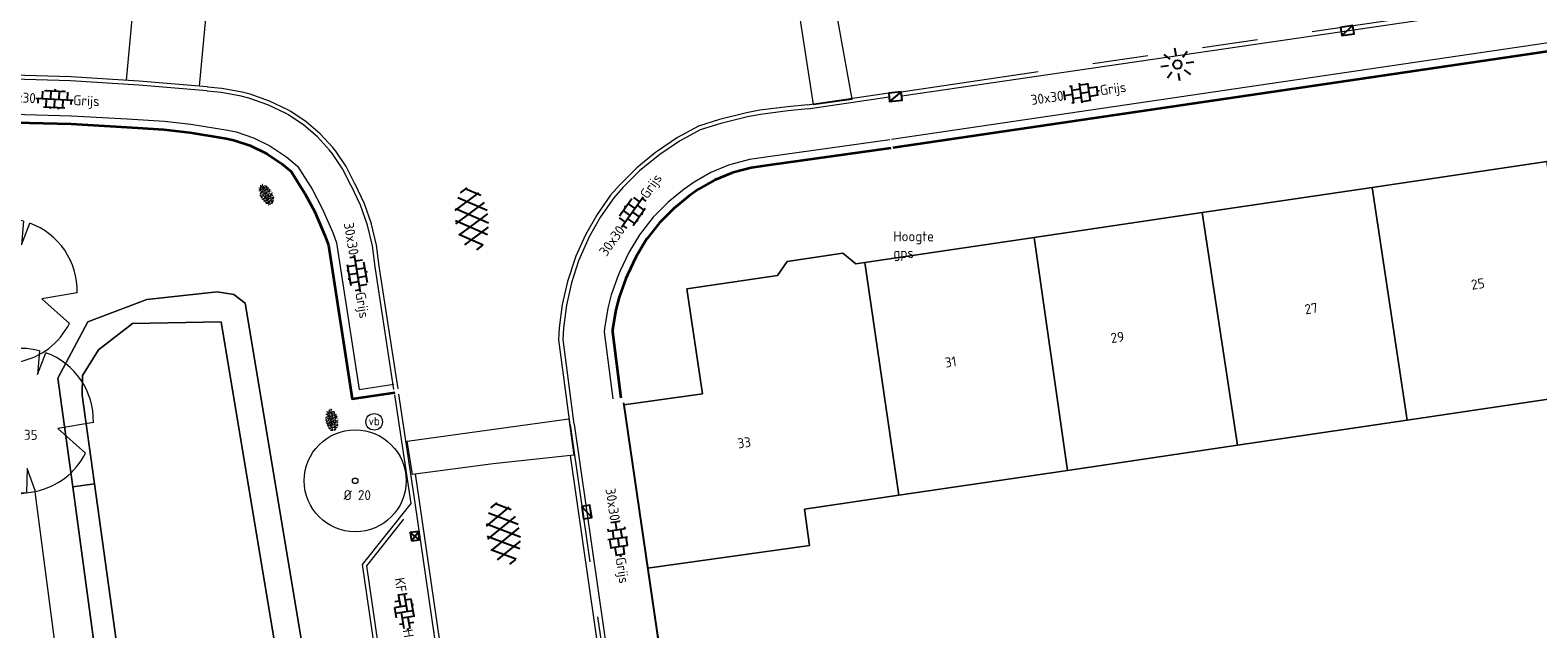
# Model space of a CAD drawing. Header units: metres. Extents: x 102746 to 103541, y 468531 to 469408.
# Tile 48 of 87: x 103110 to 103165, y 469014 to 469035. Entities that reach past the tile are written whole.
import ezdxf
from ezdxf.enums import TextEntityAlignment as Align

# ---------------------------------------------------------------- set-up
doc = ezdxf.new("R2010")
doc.units = ezdxf.units.M
doc.linetypes.add('VH-TROTTOIRBAND_130-150', pattern=[15, 5, -2, 2, -2, 2, -2])
doc.layers.get('0').update_dxf_attribs({"lineweight": 25})
for name, color, linetype, lineweight in [('B-RO-BC-AANGRENZENDE CONSTRUCTIE_STAAL-G', 7, 'Continuous', 0), ('B-RO-GR-BOOM-G', 90, 'Continuous', 13), ('B-RO-GR-BOOM_BOOM-S', 90, 'Continuous', 25), ('B-RO-GR-GRAS-S', 60, 'Continuous', 25), ('B-RO-IE-MEUBILAIR_WEGMEUBILAIR_LICHTMAST-S', 7, 'Continuous', 25), ('B-RO-IE-MEUBILAIR_WEGMEUBILAIR_PAAL-S', 160, 'Continuous', 25), ('B-RO-OG-BGT-G', 253, 'Continuous', 13), ('B-RO-RI-HWA_GOOT-G', 150, 'Continuous', 18), ('B-RO-RI-HWA_KOLK-S', 150, 'Continuous', 25), ('B-RO-VH-DREMPEL-G', 30, 'Continuous', 18), ('B-RO-VH-KANTOPSLUITING_ACHTERKANTBAND-G', 253, 'Continuous', 18), ('B-RO-VH-KANTOPSLUITING_TROTTOIRBAND_130 150-G', 84, 'VH-TROTTOIRBAND_130-150', 18), ('B-RO-VH-KANTVERHARDING_TEGEL_HALF-G', 60, 'Continuous', 18), ('B-RO-VH-VERHARDING-G', 252, 'Continuous', 18), ('B-RO-VH-VERHARDING_ASFALT-S', 253, 'Continuous', 25), ('B-RO-VH-VERHARDING_BETONSTRAATSTEEN-S', 252, 'Continuous', 25), ('B-RO-VH-VERHARDING_TEGEL_BETON-S', 252, 'Continuous', 25), ('X-XX-AL-T18', 7, 'Continuous', 18)]:
    doc.layers.add(name, color=color, linetype=linetype, lineweight=lineweight)
doc.layers.add('B-RO-GR-BOOM_WILG-G', color=7, linetype='Continuous', lineweight=13, true_color=0x5c5c00)
doc.layers.add('R-RO-VH-VERHARDING_TEGEL_BETON_NOKKEN-G', color=7, linetype='Continuous', lineweight=35, true_color=0x30c200)
doc.layers.add('Punten', color=7, linetype='Continuous')
doc.styles.add('NLCS-ISO', font='txt')
doc.styles.add('NLCS-ISO-M200-T18', font='txt', dxfattribs={"height": 0.36})

# ---------------------------------------------------------------- blocks, each defined once
blk = doc.blocks.new('B-SIE-WEG_LICHTMAST_SPOT-SO')
for p, q in [((0, 1.62), (0, 3)), ((-3, 0), (-1.62, 0)), ((-2.12, 2.12), (-1.15, 1.15)), ((1.15, 1.15), (2.12, 2.12)), ((-2.12, -2.12), (-1.15, -1.15)), ((0, -3), (0, -1.62)), ((1.15, -1.15), (2.12, -2.12)), ((1.62, 0), (3, 0))]:
    blk.add_line(p, q)
blk.add_circle((0, 0), 0.77)
at = {"style": 'NLCS-ISO'}
blk.add_attdef('TYPE', text='', height=1.8, dxfattribs=at).set_placement((0, 3), align=Align.BOTTOM_CENTER)
blk = doc.blocks.new('B-SRI-KOLK_TROTTOIR-SO')
blk.add_line((-1.125, 0), (1.125, 1.5))
at = {"flags": 128}
blk.add_lwpolyline([(-1.125, 0), (1.125, 0), (1.125, 1.5), (-1.125, 1.5)], close=True, dxfattribs=at)
blk = doc.blocks.new('B-SRI-KOLK_STRAAT_300X300-SO')
for p, q in [((-0.75, 0), (0.75, 1.5)), ((0.75, 0), (-0.75, 1.5))]:
    blk.add_line(p, q)
at = {"flags": 128}
blk.add_lwpolyline([(-0.75, 0), (0.75, 0), (0.75, 1.5), (-0.75, 1.5)], close=True, dxfattribs=at)
blk = doc.blocks.new('SVH-TEGEL_300X300_DUN_HALFST_KL-SO')
for p, q in [((-3.08, 0.75), (-3, 0.75)), ((-3, -0.83), (-3, 0.83)), ((-3, 0), (-1.5, 0)), ((-1.84, 1.5), (-1.5, 1.5)), ((-1.5, -1.6), (-1.5, 1.6)), ((-1.5, 0.75), (0, 0.75)), ((0, -1.78), (0, 1.78)), ((0, 1.5), (1.5, 1.5)), ((0, 0), (1.5, 0)), ((1.5, -1.6), (1.5, 1.6)), ((1.5, 0.75), (3, 0.75)), ((3, -0.83), (3, 0.83)), ((3, 0), (3.39, 0)), ((-3.08, -0.75), (-3, -0.75)), ((-1.84, -1.5), (-1.5, -1.5)), ((-1.5, -0.75), (0, -0.75)), ((0, -1.5), (1.5, -1.5)), ((1.5, -0.75), (3, -0.75))]:
    blk.add_line(p, q)
at = {"style": 'NLCS-ISO'}
blk.add_attdef('FORMAAT', text='', height=1.8, dxfattribs=at).set_placement((-3.18, 0), align=Align.MIDDLE_RIGHT)
blk.add_attdef('KLEUR', text='', height=1.8, dxfattribs=at).set_placement((3.49, 0), align=Align.MIDDLE_LEFT)
at = {"style": 'NLCS-ISO', "flags": 1}
blk.add_attdef('FUNCTIE', text='', height=1.8, dxfattribs=at).set_placement((0.12, -3.58), align=Align.MIDDLE_CENTER)
blk = doc.blocks.new('SVH-TEGEL_300X300_DUN_LINT_KL-SO')
for p, q in [((-2.25, 1.36), (-2.25, 0)), ((-1.9, 1.5), (1.9, 1.5)), ((-1.5, 1.62), (-1.5, 1.5)), ((-0.75, 1.5), (-0.75, 0)), ((0, 1.81), (0, 1.5)), ((0, 0), (0, -1.5)), ((0.75, 1.5), (0.75, 0)), ((1.5, 1.62), (1.5, 1.5)), ((2.25, 1.36), (2.25, 0)), ((-3.39, 0), (3.39, 0)), ((-3, 0), (-3, -0.85)), ((-1.9, -1.5), (1.9, -1.5)), ((-1.5, 0), (-1.5, -1.5)), ((-0.75, -1.5), (-0.75, -1.77)), ((0.75, -1.5), (0.75, -1.77)), ((1.5, 0), (1.5, -1.5)), ((3, 0), (3, -0.85))]:
    blk.add_line(p, q)
at = {"style": 'NLCS-ISO'}
blk.add_attdef('FORMAAT', text='', height=1.8, dxfattribs=at).set_placement((-3.39, 0), align=Align.MIDDLE_RIGHT)
blk.add_attdef('KLEUR', text='', height=1.8, dxfattribs=at).set_placement((3.39, 0), align=Align.MIDDLE_LEFT)
at = {"style": 'NLCS-ISO', "flags": 1}
blk.add_attdef('FUNCTIE', text='', height=1.8, dxfattribs=at).set_placement((0.12, -3.58), align=Align.MIDDLE_CENTER)
blk = doc.blocks.new('SVH-BSS_KEIFORMAAT_ELLEBOOG_KL-SO')
for p, q in [((-2.92, 0.92), (-2.92, -0.66)), ((-2.92, 0.39), (0.23, 0.39)), ((-1.87, 1.5), (-1.87, 0.39)), ((-1.87, 1.44), (1.28, 1.44)), ((-0.82, 1.75), (-0.82, 1.44)), ((-0.82, 0.39), (-0.82, -1.75)), ((0.23, 1.44), (0.23, -1.71)), ((1.28, 1.67), (1.28, -0.66)), ((1.28, 0.39), (3.32, 0.39)), ((2.33, 1.31), (2.33, 0.39)), ((3.38, 0.18), (3.38, -0.18)), ((-3.16, -0.66), (-0.82, -0.66)), ((-1.87, -0.66), (-1.87, -1.5)), ((-0.82, -1.71), (1.03, -1.71)), ((0.23, -0.66), (3.16, -0.66)), ((2.33, -0.66), (2.33, -1.31))]:
    blk.add_line(p, q)
at = {"style": 'NLCS-ISO'}
blk.add_attdef('FORMAAT', text='', height=1.8, dxfattribs=at).set_placement((-3.39, 0), align=Align.MIDDLE_RIGHT)
blk.add_attdef('KLEUR', text='', height=1.8, dxfattribs=at).set_placement((3.39, 0), align=Align.MIDDLE_LEFT)
at = {"style": 'NLCS-ISO', "flags": 1}
blk.add_attdef('FUNCTIE', text='', height=1.8, dxfattribs=at).set_placement((0.12, -3.58), align=Align.MIDDLE_CENTER)
blk = doc.blocks.new('SVH-ASFALT-SO')
at = {"ltscale": 0.1}
for p, q in [((-1.91, 0.69), (0.95, 5.64)), ((0, 0), (3.27, 5.66)), ((4.87, 0.12), (1.65, 5.7)), ((6.7, 0.95), (4.04, 5.55)), ((-3.36, 2.17), (-1.83, 4.83)), ((0.36, -0.07), (-2.31, 4.55)), ((2.75, -0.22), (-0.47, 5.37)), ((2.18, -0.23), (5.32, 5.22)), ((4.66, 0.07), (7.07, 4.25)), ((7.83, 2.99), (7.15, 4.18)), ((-2.72, 1.26), (-3.45, 2.54))]:
    blk.add_line(p, q, dxfattribs=at)
at = {"style": 'NLCS-ISO'}
blk.add_attdef('KLEUR', text='', height=1.8, dxfattribs=at).set_placement((9.49, 2.74), align=Align.MIDDLE_LEFT)
at = {"style": 'NLCS-ISO', "flags": 1}
blk.add_attdef('FUNCTIE', text='', height=1.8, dxfattribs=at).set_placement((0.12, -3.58), align=Align.MIDDLE_CENTER)
blk = doc.blocks.new('SGR-GRAS_01-SO')
at = {"ltscale": 0.1}
for p, q in [((-1.96, -0.07), (-1.98, 0)), ((-1.93, 0.19), (-1.93, 0.24)), ((-1.89, 0.24), (-1.92, 0.25)), ((-1.67, 0.02), (-1.6, 0.04)), ((-1.6, 0.24), (-1.65, 0.29)), ((-1.53, 0.32), (-1.6, 0.35)), ((-1.45, 0.64), (-1.52, 0.66)), ((-1.52, 0.19), (-1.44, 0.19)), ((-1.47, 0.58), (-1.48, 0.65)), ((-1.43, 0.48), (-1.35, 0.5)), ((-1.36, 0.21), (-1.43, 0.23)), ((-1.42, 0.13), (-1.36, 0.17)), ((-1.38, 0.11), (-1.32, 0.16)), ((-1.37, 0.01), (-1.38, 0.08)), ((-1.33, 0.11), (-1.33, 0.19)), ((-1.3, 0.76), (-1.32, 0.77)), ((-1.28, 0.68), (-1.28, 0.76)), ((-1.17, 0.39), (-1.23, 0.43)), ((-1.17, 0.24), (-1.22, 0.29)), ((-1.15, 0.65), (-1.21, 0.7)), ((-1.11, 0.17), (-1.04, 0.19)), ((-1.03, 0.03), (-1.1, 0.07)), ((-0.94, 0.84), (-1, 0.88)), ((-0.97, 0.51), (-0.92, 0.57)), ((-0.89, 0.5), (-0.97, 0.52)), ((-0.94, 0.19), (-0.87, 0.19)), ((-0.92, 0.42), (-0.86, 0.46)), ((-0.89, 0.81), (-0.82, 0.81)), ((-0.87, 0.66), (-0.89, 0.73)), ((-0.8, 0.06), (-0.88, 0.08)), ((-0.87, 0.62), (-0.8, 0.64)), ((-0.8, 0.47), (-0.87, 0.51)), ((-0.75, 0.24), (-0.8, 0.29)), ((-0.77, 0.09), (-0.79, 0.16)), ((-0.73, 0.65), (-0.78, 0.7)), ((-0.74, 0.03), (-0.73, 0.11)), ((-0.67, 0.11), (-0.73, 0.14)), ((-0.69, 0.61), (-0.68, 0.68)), ((-0.58, 0.92), (-0.64, 0.96)), ((-0.56, 0.92), (-0.51, 0.97)), ((-0.56, 0.32), (-0.48, 0.34)), ((-0.44, 0.55), (-0.51, 0.59)), ((-0.43, 0.78), (-0.5, 0.8)), ((-0.42, 0.71), (-0.36, 0.74)), ((-0.34, 0.35), (-0.41, 0.37)), ((-0.32, 0.24), (-0.38, 0.29)), ((-0.31, 0.19), (-0.37, 0.22)), ((-0.37, 0.19), (-0.29, 0.19)), ((-0.31, 0.65), (-0.36, 0.7)), ((-0.32, 0.81), (-0.24, 0.81)), ((-0.32, 0.77), (-0.24, 0.79)), ((-0.28, 0.73), (-0.29, 0.81)), ((-0.21, 1), (-0.27, 1.03)), ((-0.24, 0.02), (-0.17, 0.04)), ((-0.18, 0.17), (-0.19, 0.24)), ((-0.08, 0.63), (-0.14, 0.67)), ((-0.14, -0.04), (-0.14, 0.03)), ((-0.09, 0.53), (-0.09, 0.6)), ((-0.08, 0.16), (-0.03, 0.21)), ((-0.07, 0.19), (0, 0.23)), ((0.06, 0.27), (-0.01, 0.3)), ((0, 0.47), (0.07, 0.49)), ((0.1, 0.24), (0.05, 0.29)), ((0.13, 0.64), (0.06, 0.66)), ((0.07, 0.99), (0.14, 1.03)), ((0.12, 0.65), (0.07, 0.7)), ((0.22, 0.2), (0.15, 0.22)), ((0.21, 0.19), (0.28, 0.19)), ((0.29, 0.71), (0.22, 0.75)), ((0.24, 0.92), (0.31, 0.94)), ((0.26, 0.81), (0.33, 0.81)), ((0.32, 0.81), (0.3, 0.89)), ((0.31, 0.17), (0.39, 0.19)), ((0.32, 0.57), (0.38, 0.62)), ((0.42, 0.34), (0.36, 0.38)), ((0.42, 0.25), (0.4, 0.32)), ((0.43, 0.48), (0.49, 0.51)), ((0.53, 0.24), (0.47, 0.29)), ((0.54, 0.65), (0.49, 0.7)), ((0.56, -0.02), (0.49, 0.02)), ((0.5, 0.45), (0.51, 0.53)), ((0.59, 0.93), (0.52, 0.94)), ((0.55, 0.62), (0.63, 0.64)), ((0.65, 0.79), (0.58, 0.83)), ((0.68, 0.49), (0.61, 0.51)), ((0.77, 0.05), (0.7, 0.07)), ((0.78, 0.42), (0.72, 0.46)), ((0.78, 0.19), (0.86, 0.19)), ((0.83, 0.81), (0.91, 0.81)), ((0.92, 0.06), (0.85, 0.09)), ((0.87, 0.31), (0.94, 0.33)), ((0.95, 0.24), (0.9, 0.29)), ((0.91, 0.89), (0.91, 0.92)), ((0.97, 0.65), (0.91, 0.7)), ((0.93, 0.76), (0.99, 0.8)), ((1.01, 0.87), (0.95, 0.91)), ((1.01, 0.33), (1, 0.4)), ((1.15, 0.78), (1.08, 0.8)), ((1.15, 0.5), (1.08, 0.54)), ((1.1, 0.38), (1.1, 0.45)), ((1.11, 0.77), (1.18, 0.79)), ((1.24, 0.34), (1.17, 0.36)), ((1.18, 0.01), (1.26, 0.03)), ((1.21, 0.21), (1.26, 0.26)), ((1.28, 0.14), (1.22, 0.17)), ((1.28, 0.25), (1.35, 0.29)), ((1.37, 0.24), (1.32, 0.29)), ((1.39, 0.65), (1.34, 0.7)), ((1.36, 0.19), (1.43, 0.19)), ((1.42, 0.46), (1.5, 0.48)), ((1.51, 0.58), (1.44, 0.62)), ((1.64, 0.21), (1.58, 0.25)), ((1.61, 0.41), (1.59, 0.48)), ((1.69, 0.3), (1.7, 0.37)), ((1.79, 0.19), (1.72, 0.21)), ((1.74, 0.16), (1.81, 0.18)), ((1.8, 0.24), (1.75, 0.29)), ((1.93, 0.19), (1.95, 0.19)), ((-1.92, -0.16), (-1.85, -0.12)), ((-1.82, -0.08), (-1.9, -0.06)), ((-1.76, -0.13), (-1.82, -0.09)), ((-1.78, -0.3), (-1.73, -0.25)), ((-1.62, -0.5), (-1.69, -0.46)), ((-1.63, -0.57), (-1.68, -0.52)), ((-1.61, -0.17), (-1.67, -0.11)), ((-1.57, -0.44), (-1.49, -0.44)), ((-1.54, -0.66), (-1.5, -0.64)), ((-1.4, -0.05), (-1.46, -0.01)), ((-1.38, -0.46), (-1.38, -0.39)), ((-1.35, -0.28), (-1.28, -0.26)), ((-1.27, -0.23), (-1.34, -0.21)), ((-1.26, -0.42), (-1.33, -0.38)), ((-1.27, -0.56), (-1.28, -0.48)), ((-1.21, -0.57), (-1.26, -0.52)), ((-1.18, -0.67), (-1.25, -0.65)), ((-1.19, -0.17), (-1.24, -0.11)), ((-1.13, -0.78), (-1.19, -0.75)), ((-1.06, -0.39), (-1, -0.35)), ((-1.04, -0.58), (-0.97, -0.57)), ((-0.99, -0.44), (-0.92, -0.44)), ((-0.9, -0.34), (-0.96, -0.3)), ((-0.9, -0.65), (-0.84, -0.6)), ((-0.84, -0.94), (-0.85, -0.93)), ((-0.78, -0.57), (-0.84, -0.52)), ((-0.76, -0.7), (-0.83, -0.67)), ((-0.76, -0.17), (-0.82, -0.11)), ((-0.8, -0.13), (-0.73, -0.11)), ((-0.71, -0.38), (-0.79, -0.36)), ((-0.79, -0.54), (-0.78, -0.46)), ((-0.72, -0.89), (-0.65, -0.87)), ((-0.71, -0.9), (-0.64, -0.86)), ((-0.62, -0.82), (-0.7, -0.8)), ((-0.67, -0.48), (-0.69, -0.4)), ((-0.53, -0.26), (-0.6, -0.22)), ((-0.58, -0.99), (-0.59, -0.97)), ((-0.57, -0.1), (-0.5, -0.06)), ((-0.49, -0.25), (-0.44, -0.19)), ((-0.48, -0.44), (-0.41, -0.42)), ((-0.4, -0.63), (-0.46, -0.59)), ((-0.38, -0.98), (-0.43, -0.93)), ((-0.42, -0.44), (-0.34, -0.44)), ((-0.36, -0.57), (-0.41, -0.52)), ((-0.34, -0.17), (-0.39, -0.11)), ((-0.26, -0.99), (-0.33, -0.95)), ((-0.25, -0.09), (-0.32, -0.07)), ((-0.17, -0.18), (-0.24, -0.14)), ((-0.16, -0.53), (-0.23, -0.51)), ((-0.21, -0.61), (-0.15, -0.58)), ((-0.19, -0.62), (-0.19, -0.54)), ((-0.17, -0.74), (-0.1, -0.72)), ((-0.07, -0.97), (-0.14, -0.95)), ((-0.04, -0.55), (-0.1, -0.51)), ((-0.08, -0.4), (-0.09, -0.32)), ((-0.01, -1.01), (0.04, -0.95)), ((0.05, -0.98), (0, -0.93)), ((0.07, -0.57), (0.01, -0.52)), ((0.02, -0.96), (0.01, -0.89)), ((0.08, -0.17), (0.03, -0.11)), ((0.1, -0.91), (0.03, -0.88)), ((0.07, -0.29), (0.14, -0.27)), ((0.19, -0.1), (0.13, -0.06)), ((0.16, -0.44), (0.23, -0.44)), ((0.17, -1.04), (0.22, -1.02)), ((0.31, -0.24), (0.24, -0.22)), ((0.33, -0.47), (0.26, -0.43)), ((0.29, -0.33), (0.35, -0.29)), ((0.4, -0.68), (0.32, -0.66)), ((0.39, -0.6), (0.45, -0.55)), ((0.39, -0.59), (0.46, -0.57)), ((0.4, -0.69), (0.41, -0.62)), ((0.46, -0.83), (0.4, -0.8)), ((0.47, -0.98), (0.42, -0.93)), ((0.49, -0.57), (0.44, -0.52)), ((0.45, -0.12), (0.46, -0.05)), ((0.51, -0.17), (0.45, -0.11)), ((0.52, -0.32), (0.5, -0.24)), ((0.62, -0.88), (0.6, -0.81)), ((0.63, -0.14), (0.7, -0.12)), ((0.69, -0.39), (0.62, -0.35)), ((0.64, -0.84), (0.71, -0.81)), ((0.7, -0.89), (0.77, -0.88)), ((0.73, -0.44), (0.81, -0.44)), ((0.82, -0.76), (0.76, -0.72)), ((0.78, -0.04), (0.85, 0)), ((0.86, -0.39), (0.79, -0.37)), ((0.8, -0.19), (0.85, -0.14)), ((0.86, -0.94), (0.84, -0.93)), ((0.91, -0.57), (0.86, -0.52)), ((0.93, -0.17), (0.88, -0.11)), ((0.95, -0.83), (0.88, -0.81)), ((0.94, -0.44), (1.01, -0.42)), ((1.05, -0.31), (0.99, -0.27)), ((1, -0.77), (1, -0.7)), ((1.05, -0.2), (1.05, -0.12)), ((1.11, -0.24), (1.1, -0.16)), ((1.19, -0.68), (1.12, -0.64)), ((1.14, -0.56), (1.21, -0.52)), ((1.21, -0.8), (1.2, -0.73)), ((1.33, -0.1), (1.26, -0.08)), ((1.26, -0.75), (1.33, -0.73)), ((1.34, -0.57), (1.29, -0.52)), ((1.36, -0.17), (1.3, -0.11)), ((1.31, -0.44), (1.38, -0.44)), ((1.42, -0.23), (1.35, -0.19)), ((1.42, -0.54), (1.35, -0.52)), ((1.55, -0.6), (1.49, -0.56)), ((1.5, -0.29), (1.57, -0.27)), ((1.64, -0.27), (1.65, -0.2)), ((1.64, -0.27), (1.7, -0.23)), ((1.68, -0.55), (1.74, -0.5)), ((1.71, -0.16), (1.69, -0.09)), ((1.78, -0.15), (1.71, -0.11)), ((1.71, -0.52), (1.71, -0.52)), ((1.78, -0.17), (1.73, -0.11)), ((1.88, -0.25), (1.81, -0.23))]:
    blk.add_line(p, q, dxfattribs=at)
at = {"ltscale": 0.1, "style": 'NLCS-ISO'}
blk.add_attdef('TYPE', text='', height=0.5, dxfattribs=at).set_placement((3.47, -0.02), align=Align.MIDDLE_CENTER)
blk = doc.blocks.new('A$C97b2be2f')
at = {"layer": 'B-RO-GR-BOOM_WILG-G', "ltscale": 20, "flags": 128}
for points in [[(0.381, 1.441), (0.337, 0.949), (0.512, 1.399)], [(-1.466, 0.265), (-0.778, 0.232), (-1.384, 0.551)], [(1.49, -0.038), (0.758, -0.163), (1.33, -0.672)], [(-1.154, -0.943), (-1.036, -0.716), (-1.298, -0.732)], [(0.294, -1.461), (0.124, -0.986), (0.107, -1.486)]]:
    blk.add_lwpolyline(points, dxfattribs=at)
blk.add_lwpolyline([(1.49, -0.038, 0.321944), (0.512, 1.399, 0.321944)], format="xyb", dxfattribs=at)
at = {"layer": 'B-RO-GR-BOOM_WILG-G', "ltscale": 20}
for start, end in [(75.1844, 158.299), (169.749, 209.4302), (281.3601, 333.2046), (219.2667, 274.1068)]:
    blk.add_arc((0, 0), 1.49, start, end, dxfattribs=at)
blk = doc.blocks.new('SIE-WEG_PAAL_VERKEERSBORD-SO')
at = {"color": 0, "linetype": 'ByBlock', "lineweight": 18}
blk.add_circle((0, 0), 1.5, dxfattribs=at)
at = {"color": 0, "linetype": 'ByBlock', "lineweight": 18, "style": 'NLCS-ISO'}
blk.add_text('vb', height=1.5, dxfattribs=at).set_placement((0, 0.13), align=Align.MIDDLE_CENTER)
blk = doc.blocks.new('SGR-BOOM 20')
at = {"layer": 'B-RO-GR-BOOM-G'}
for radius in [1.84, 0.1]:
    blk.add_circle((0.001, 0), radius, dxfattribs=at)
at = {"layer": 'X-XX-AL-T18', "insert": (-0.417, -0.337), "char_height": 0.36, "attachment_point": 1, "style": 'NLCS-ISO-M200-T18'}
blk.add_mtext_dynamic_manual_height_columns('%%C 20', width=1.83388, gutter_width=1.8, heights=[0], dxfattribs=at)

msp = doc.modelspace()

# ---------------------------------------------------------------- linework, layer by layer
at = {"layer": 'B-RO-OG-BGT-G', "color": 252, "flags": 128}
for points in [[(103131.59, 469021.84), (103134.426, 469022.236), (103133.866, 469026.027), (103137.134, 469026.51), (103137.483, 469027.012), (103139.489, 469027.307), (103139.964, 469026.929), (103140.285, 469026.976), (103146.402, 469027.88), (103152.465, 469028.776), (103158.595, 469029.682), (103164.897, 469030.613)], [(103111.096, 469012.917), (103112.486, 469013.12), (103111.7, 469018.881), (103111.164, 469022.807), (103112.245, 469024.84), (103114.372, 469025.636), (103116.907, 469025.916), (103117.517, 469025.821), (103117.923, 469025.508), (103122.184, 469000), (103125.704, 468978.556), (103131.132, 468940.205), (103132.139, 468932.234), (103131.975, 468931.221), (103131.517, 468930.046), (103130.438, 468929.001), (103128.87, 468928.349), (103127.694, 468928.187), (103125.995, 468928.22), (103124.853, 468928.875), (103124.779, 468928.949)], [(103131.132, 468940.205), (103125.704, 468978.556), (103122.184, 469000), (103117.923, 469025.508), (103117.517, 469025.821), (103116.907, 469025.916), (103114.372, 469025.636), (103112.245, 469024.84), (103111.164, 469022.807), (103111.7, 469018.881), (103112.477, 469018.993), (103112.033, 469022.185), (103112.05, 469022.905), (103112.629, 469023.827), (103113.85, 469024.781), (103117.057, 469024.841), (103121.187, 469000), (103122.544, 468989.958), (103126.315, 468965.196)], [(103124.56, 468930.475), (103124.576, 468930.466), (103126.584, 468929.298), (103127.891, 468929.395), (103129.001, 468929.754), (103129.851, 468930.472), (103130.538, 468931.19), (103130.734, 468932.071), (103130.931, 468933.639), (103130.249, 468938.245), (103126.315, 468965.196), (103122.544, 468989.958), (103121.187, 469000), (103117.057, 469024.841), (103113.85, 469024.781), (103112.629, 469023.827), (103112.05, 469022.905), (103112.033, 469022.185), (103112.477, 469018.993), (103115.119, 469000), (103119.001, 468968.696), (103122.705, 468940.537), (103123.262, 468938.899)], [(103166.096, 469022.212), (103159.863, 469021.291), (103153.731, 469020.384), (103147.6, 469019.479), (103141.519, 469018.58), (103138.109, 469018.076), (103138.291, 469016.769), (103132.447, 469015.953), (103134.035, 469005.645)], [(103123.262, 468938.899), (103122.705, 468940.537), (103119.001, 468968.696), (103115.119, 469000), (103112.477, 469018.993), (103111.7, 469018.881), (103112.486, 469013.12), (103112.543, 469012.7), (103113.121, 469012.642), (103113.591, 469009.3), (103114.255, 469000), (103116.125, 468984.636), (103116.371, 468982.616), (103118.606, 468964.254), (103119.145, 468960.018), (103119.65, 468956.052), (103121.218, 468943.738), (103121.581, 468940.886), (103121.637, 468938.679)]]:
    msp.add_lwpolyline(points, dxfattribs=at)
for points in [[(103158.595, 469029.682), (103159.863, 469021.291), (103166.096, 469022.212), (103164.897, 469030.613)], [(103159.863, 469021.291), (103158.595, 469029.682), (103152.465, 469028.776), (103153.731, 469020.384)], [(103152.465, 469028.776), (103146.402, 469027.88), (103147.6, 469019.479), (103153.731, 469020.384)], [(103140.285, 469026.976), (103141.519, 469018.58), (103147.6, 469019.479), (103146.402, 469027.88)], [(103141.519, 469018.58), (103140.285, 469026.976), (103139.964, 469026.929), (103139.489, 469027.307), (103137.483, 469027.012), (103137.134, 469026.51), (103133.866, 469026.027), (103134.426, 469022.236), (103131.59, 469021.84), (103132.447, 469015.953), (103138.291, 469016.769), (103138.109, 469018.076)], [(103110.346, 469018.71), (103108.779, 469018.482), (103109.579, 469012.695), (103111.096, 469012.917)]]:
    msp.add_lwpolyline(points, close=True, dxfattribs=at)
at = {"layer": 'B-RO-RI-HWA_GOOT-G', "flags": 128}
for points, elevation in [([(103129.653, 469020.011), (103131.634, 469006.24), (103131.938, 469004.263), (103135.717, 468978.659), (103136.44, 468973.711), (103138.798, 468957.934), (103139.238, 468954.967), (103145.409, 468912.819), (103146.004, 468908.864), (103153.114, 468860.46), (103153.666, 468856.499)], -3.91), ([(103124.055, 469019.35), (103124.203, 469018.371), (103129.496, 468981.94), (103132.63, 468960.881), (103137.545, 468927.138), (103137.992, 468924.22), (103138.193, 468922.733), (103140.253, 468908.684), (103141.01, 468903.742), (103142.395, 468894.355), (103146.529, 468865.937), (103149.68, 468844.201)], -3.902)]:
    msp.add_lwpolyline(points, dxfattribs=dict(at, elevation=elevation))
at = {"layer": 'B-RO-VH-DREMPEL-G', "linetype": 'Continuous'}
for points, elevation in [([(103113.634, 469033.551), (103114.349, 469041.225)], -3.905), ([(103116.962, 469040.784), (103116.255, 469033.336)], -3.842)]:
    msp.add_lwpolyline(points, dxfattribs=dict(at, elevation=elevation))
for points, elevation in [([(103137.345, 469039.612), (103138.416, 469032.668), (103139.831, 469032.871), (103138.58, 469039.797)], -3.994), ([(103129.788, 469020.032), (103126.872, 469019.72), (103123.96, 469019.327), (103123.763, 469020.535), (103129.604, 469021.335)], -3.993)]:
    msp.add_lwpolyline(points, close=True, dxfattribs=dict(at, elevation=elevation))
at = {"layer": 'B-RO-VH-KANTOPSLUITING_ACHTERKANTBAND-G', "linetype": 'Continuous'}
for points, elevation in [([(103141.616, 469032.986), (103169.697, 469037.094)], -3.959), ([(103116.535, 469033.165), (103116.535, 469033.165), (103114.078, 469033.365), (103114.078, 469033.365), (103111.616, 469033.524), (103111.616, 469033.524), (103109.547, 469033.581), (103109.525, 469033.581), (103109.525, 469033.581), (103107.455, 469033.558), (103106.509, 469033.522)], -3.831), ([(103141.17, 469032.934), (103138.226, 469032.505)], -3.937), ([(103123.912, 469018.29), (103123.32, 469022.203)], -3.902), ([(103129.793, 469021.146), (103131.931, 469006.283)], -3.91)]:
    msp.add_lwpolyline(points, dxfattribs=dict(at, elevation=elevation))
at = {"layer": 'B-RO-VH-KANTOPSLUITING_ACHTERKANTBAND-G', "elevation": -3.956, "flags": 128}
msp.add_lwpolyline([(103126.907, 468983.511), (103122.15, 469016.079), (103123.912, 469018.29)], dxfattribs=at)
at = {"layer": 'B-RO-VH-KANTOPSLUITING_TROTTOIRBAND_130 150-G'}
for points, elevation in [([(103141.594, 469033.134), (103169.675, 469037.243)], -3.959), ([(103116.547, 469033.314), (103114.089, 469033.514), (103111.623, 469033.674), (103109.549, 469033.731), (103109.525, 469033.731), (103107.451, 469033.707), (103106.488, 469033.665)], -3.831), ([(103141.148, 469033.083), (103138.205, 469032.654)], -3.937), ([(103124.06, 469018.313), (103123.468, 469022.225)], -3.902), ([(103129.645, 469021.125), (103131.783, 469006.262)], -3.91)]:
    msp.add_lwpolyline(points, dxfattribs=dict(at, elevation=elevation))
at = {"layer": 'B-RO-VH-KANTOPSLUITING_TROTTOIRBAND_130 150-G', "elevation": -3.956, "flags": 128}
msp.add_lwpolyline([(103127.055, 468983.533), (103122.308, 469016.036), (103124.029, 469018.197)], dxfattribs=at)
at = {"layer": 'B-RO-VH-KANTVERHARDING_TEGEL_HALF-G', "linetype": 'Continuous'}
for points, elevation in [([(103123.439, 469022.421), (103122.759, 469026.838), (103122.759, 469026.838), (103122.659, 469027.606), (103122.481, 469028.36), (103122.48, 469028.364), (103122.48, 469028.364), (103122.224, 469029.096), (103121.894, 469029.796), (103121.871, 469029.839), (103121.871, 469029.839), (103121.567, 469030.434), (103121.194, 469030.988), (103121.084, 469031.128), (103121.084, 469031.128), (103120.632, 469031.619), (103120.124, 469032.053), (103119.568, 469032.423), (103119.464, 469032.483), (103119.464, 469032.483), (103118.795, 469032.799), (103118.095, 469033.041), (103117.807, 469033.117), (103117.807, 469033.117), (103117.079, 469033.251), (103116.558, 469033.298)], -3.907), ([(103138.228, 469032.663), (103137.492, 469032.588), (103137.492, 469032.588), (103136.494, 469032.465), (103136.018, 469032.377), (103136.018, 469032.377), (103135.042, 469032.137), (103134.287, 469031.894), (103134.287, 469031.894), (103133.522, 469031.479), (103132.798, 469030.995), (103132.73, 469030.945), (103132.73, 469030.945), (103132.058, 469030.391), (103131.441, 469029.778), (103131.111, 469029.4), (103131.111, 469029.4), (103130.624, 469028.707), (103130.205, 469027.971), (103129.857, 469027.198), (103129.815, 469027.09), (103129.815, 469027.09), (103129.552, 469026.285), (103129.365, 469025.458), (103129.258, 469024.618), (103129.234, 469024.189), (103129.634, 469021.124)], -3.967)]:
    msp.add_lwpolyline(points, dxfattribs=dict(at, elevation=elevation))
at = {"layer": 'B-RO-VH-VERHARDING-G', "linetype": 'Continuous'}
for points, elevation in [([(103170.521, 469035.712), (103141.247, 469031.407)], -3.91), ([(103123.291, 469022.399), (103122.611, 469026.817), (103122.512, 469027.579), (103122.336, 469028.32), (103122.085, 469029.039), (103121.76, 469029.729), (103121.738, 469029.77), (103121.438, 469030.358), (103121.073, 469030.9), (103120.97, 469031.03), (103120.528, 469031.511), (103120.034, 469031.933), (103119.49, 469032.295), (103119.395, 469032.349), (103118.738, 469032.66), (103118.051, 469032.898), (103117.774, 469032.971), (103117.058, 469033.103), (103116.544, 469033.149)], -3.907), ([(103106.874, 469032.336), (103109.13, 469032.341), (103111.651, 469032.27), (103113.666, 469032.155), (103115.007, 469032.072), (103115.959, 469031.964), (103117.29, 469031.744), (103117.594, 469031.682), (103118.219, 469031.472), (103118.805, 469031.186), (103118.885, 469031.14), (103119.422, 469030.776), (103119.804, 469030.45), (103120.334, 469029.615), (103120.699, 469028.928), (103121.079, 469028.055), (103121.217, 469027.68), (103122.031, 469022.398), (103123.29, 469022.588)], -3.844), ([(103138.243, 469032.514), (103137.509, 469032.439), (103136.517, 469032.316), (103136.05, 469032.231), (103135.083, 469031.993), (103134.346, 469031.755), (103133.599, 469031.35), (103132.884, 469030.873), (103132.822, 469030.827), (103132.159, 469030.28), (103131.55, 469029.676), (103131.229, 469029.307), (103130.751, 469028.626), (103130.339, 469027.902), (103129.995, 469027.14), (103129.956, 469027.04), (103129.696, 469026.245), (103129.513, 469025.432), (103129.407, 469024.604), (103129.384, 469024.195), (103129.783, 469021.144)], -3.967), ([(103141.189, 469031.399), (103136.795, 469030.784), (103136.12, 469030.689), (103135.452, 469030.51), (103135.367, 469030.481), (103134.729, 469030.216), (103134.124, 469029.873), (103133.769, 469029.624), (103133.185, 469029.148), (103132.652, 469028.607), (103132.187, 469028.016), (103132.159, 469027.976), (103131.764, 469027.336), (103131.442, 469026.655), (103131.382, 469026.502), (103131.132, 469025.81), (103131.006, 469025.329), (103130.886, 469024.598), (103130.873, 469024.473), (103131.187, 469022.057)], -3.901), ([(103129.348, 468981.918), (103124.06, 469018.313)], -4.122)]:
    msp.add_lwpolyline(points, dxfattribs=dict(at, elevation=elevation))
at = {"layer": 'Punten', "linetype": 'Continuous', "elevation": -3.915}
msp.add_lwpolyline([(103131.58, 469021.91), (103133.965, 469005.534)], dxfattribs=at)
at = {"layer": 'R-RO-VH-VERHARDING_TEGEL_BETON_NOKKEN-G', "linetype": 'Continuous'}
for points, elevation in [([(103170.565, 469035.416), (103141.291, 469031.11)], -3.91), ([(103109.126, 469032.041), (103111.638, 469031.97), (103113.648, 469031.856), (103113.648, 469031.856), (103114.981, 469031.773), (103115.918, 469031.667), (103115.918, 469031.667), (103117.236, 469031.449), (103117.516, 469031.392), (103117.516, 469031.392), (103118.105, 469031.194), (103118.664, 469030.921), (103118.725, 469030.886), (103118.725, 469030.886), (103119.239, 469030.537), (103119.575, 469030.251), (103119.575, 469030.251), (103120.075, 469029.464), (103120.429, 469028.798), (103120.429, 469028.798), (103120.801, 469027.944), (103120.925, 469027.605), (103121.781, 469022.056), (103123.335, 469022.292)], -3.844), ([(103141.23, 469031.102), (103136.837, 469030.487), (103136.837, 469030.487), (103136.18, 469030.394), (103135.539, 469030.223), (103135.473, 469030.2), (103135.473, 469030.2), (103134.861, 469029.946), (103134.284, 469029.619), (103133.95, 469029.385), (103133.95, 469029.385), (103133.387, 469028.926), (103132.877, 469028.408), (103132.428, 469027.837), (103132.41, 469027.811), (103132.41, 469027.811), (103132.028, 469027.192), (103131.718, 469026.536), (103131.662, 469026.396), (103131.662, 469026.396), (103131.418, 469025.721), (103131.3, 469025.267), (103131.3, 469025.267), (103131.183, 469024.559), (103131.175, 469024.477), (103131.485, 469022.096)], -3.901)]:
    msp.add_lwpolyline(points, dxfattribs=dict(at, elevation=elevation))

# ---------------------------------------------------------------- block references
at = {"layer": 'B-RO-BC-AANGRENZENDE CONSTRUCTIE_STAAL-G', "xscale": 1.747387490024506, "yscale": 1.747387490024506, "zscale": 1.747387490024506}
for p in [(103109.254, 469025.95, -3.685), (103109.837, 469021.275, -3.623)]:
    msp.add_blockref('A$C97b2be2f', p, dxfattribs=at)
at = {"layer": 'B-RO-GR-BOOM_BOOM-S'}
msp.add_blockref('SGR-BOOM 20', (103121.891, 469019.103, -3.888), dxfattribs=at)
at = {"layer": 'B-RO-GR-GRAS-S'}
for p, xscale, yscale, zscale, rotation in [((103118.689, 469029.417), 0.2, 0.2, 0.2, 298.199229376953), ((103121.052, 469021.284), 0.2000000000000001, 0.2000000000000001, 0.2000000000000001, 279.0196146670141)]:
    msp.add_blockref('SGR-GRAS_01-SO', p, dxfattribs=dict(at, xscale=xscale, yscale=yscale, zscale=zscale, rotation=rotation))
at = {"layer": 'B-RO-IE-MEUBILAIR_WEGMEUBILAIR_LICHTMAST-S', "xscale": 0.2, "yscale": 0.2, "zscale": 0.2, "rotation": 98.32398996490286}
msp.add_blockref('B-SIE-WEG_LICHTMAST_SPOT-SO', (103151.566, 469034.115), dxfattribs=at)
at = {"layer": 'B-RO-IE-MEUBILAIR_WEGMEUBILAIR_PAAL-S', "xscale": 0.2, "yscale": 0.2, "zscale": 0.2}
msp.add_blockref('SIE-WEG_PAAL_VERKEERSBORD-SO', (103122.576, 469021.229, -3.919), dxfattribs=at)
at = {"layer": 'B-RO-RI-HWA_KOLK-S'}
for name, p, xscale, yscale, zscale, rotation in [('B-SRI-KOLK_TROTTOIR-SO', (103157.677, 469035.487, -3.959), 0.2, 0.2, 0.2, 188.6001033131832), ('B-SRI-KOLK_TROTTOIR-SO', (103141.371, 469033.106, -3.959), 0.1999999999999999, 0.1999999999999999, 0.1999999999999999, 186.5743428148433), ('B-SRI-KOLK_TROTTOIR-SO', (103130.101, 469017.956, -3.91), 0.2, 0.2, 0.2, 278.1859830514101), ('B-SRI-KOLK_STRAAT_300X300-SO', (103124.067, 469016.958, -4.052), 0.2, 0.2, 0.2, 8.239453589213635)]:
    msp.add_blockref(name, p, dxfattribs=dict(at, xscale=xscale, yscale=yscale, zscale=zscale, rotation=rotation))
at = {"layer": 'B-RO-VH-VERHARDING_ASFALT-S', "xscale": 0.2, "yscale": 0.2, "zscale": 0.2}
for p, rotation in [((103125.507, 469028.924), 276.6070458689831), ((103126.63, 469017.546), 279.2290131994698)]:
    msp.add_blockref('SVH-ASFALT-SO', p, dxfattribs=dict(at, rotation=rotation))
at = {"layer": 'B-RO-VH-VERHARDING_BETONSTRAATSTEEN-S', "xscale": 0.2, "yscale": 0.2, "zscale": 0.2, "rotation": 279.12955491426}
msp.add_blockref('SVH-BSS_KEIFORMAAT_ELLEBOOG_KL-SO', (103123.679, 469014.417), dxfattribs=at).add_auto_attribs({'FORMAAT': 'KF', 'KLEUR': 'H paars'})
at = {"layer": 'B-RO-VH-VERHARDING_TEGEL_BETON-S'}
for name, p, xscale, yscale, zscale, rotation in [('SVH-TEGEL_300X300_DUN_HALFST_KL-SO', (103148.084, 469033.084), 0.2000000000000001, 0.2000000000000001, 0.2000000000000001, 7.944451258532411), ('SVH-TEGEL_300X300_DUN_LINT_KL-SO', (103111.041, 469032.866), 0.2, 0.2, 0.2, 357.2639164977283), ('SVH-TEGEL_300X300_DUN_LINT_KL-SO', (103131.897, 469028.796), 0.2, 0.2, 0.2, 54.54403890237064), ('SVH-TEGEL_300X300_DUN_LINT_KL-SO', (103121.963, 469026.576), 0.2, 0.2, 0.2, 279.5440389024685), ('SVH-TEGEL_300X300_DUN_HALFST_KL-SO', (103131.367, 469017.034), 0.2, 0.2, 0.2, 278.4443895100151)]:
    msp.add_blockref(name, p, dxfattribs=dict(at, xscale=xscale, yscale=yscale, zscale=zscale, rotation=rotation)).add_auto_attribs({'FORMAAT': '30x30', 'KLEUR': 'Grijs'})

# ---------------------------------------------------------------- texts
at = {"layer": 'B-RO-OG-BGT-G', "color": 252, "style": 'NLCS-ISO-M200-T18'}
for s, rotation, p in [('25', 8.4, (103162.413, 469026.203)), ('27', 8.4, (103156.397, 469025.314)), ('29', 8.4, (103149.402, 469024.28)), ('31', 8.4, (103143.386, 469023.391)), ('33', 7.9, (103135.933, 469020.479))]:
    msp.add_text(s, height=0.36, rotation=rotation, dxfattribs=at).set_placement(p, align=Align.MIDDLE)
at = {"layer": 'X-XX-AL-T18', "char_height": 0.36, "attachment_point": 1, "style": 'NLCS-ISO-M200-T18'}
for s, width, insert in [('Hoogte gps', 2.00336, (103141.315, 469028.1)), ('%%C 35', 1.83388, (103109.42, 469020.94, -3.623))]:
    msp.add_mtext_dynamic_manual_height_columns(s, width=width, gutter_width=1.8, heights=[0], dxfattribs=dict(at, insert=insert))

doc.saveas('drawing.dxf')
